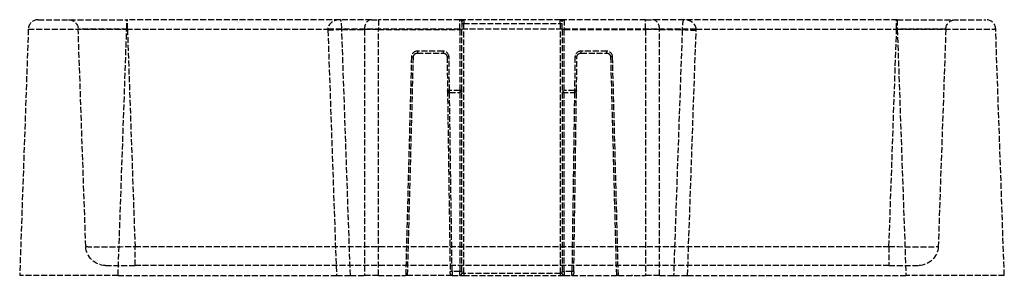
# Model space of a CAD drawing. Header units: millimetres. Extents: x -125 to 125, y 0 to 65.
import ezdxf

# ---------------------------------------------------------------- set-up
doc = ezdxf.new("R2010")
doc.units = ezdxf.units.MM
doc.header["$LTSCALE"] = 10
doc.linetypes.add('ALLCAD_Strich', pattern=[0.2, 0.15, -0.05])
doc.layers.add('BESCH_KONT_sich_schn_ansi_2d', color=40, linetype='Continuous')

msp = doc.modelspace()

# ---------------------------------------------------------------- linework, layer by layer
at = {"layer": 'BESCH_KONT_sich_schn_ansi_2d', "linetype": 'ALLCAD_Strich', "extrusion": (0, 1, -2.22045e-16)}
for p, q in [((-120.32, 65), (-97.83, 65)), ((-43.65, 65), (-97.83, 65)), ((-97.83, 62.59), (-97.83, 65)), ((-97.65, 62.59), (-97.65, 65)), ((-35.7, 65), (-43.65, 65)), ((-35.7, 65), (-33.93, 65)), ((-13.25, 65), (-33.93, 65)), ((-33.93, 65), (-33.93, 62.5)), ((-13.25, 62.5), (-13.25, 65)), ((33.93, 65), (13.25, 65)), ((13.25, 65), (13.25, 62.5)), ((33.93, 65), (35.7, 65)), ((33.93, 62.5), (33.93, 65)), ((43.65, 65), (35.7, 65)), ((97.83, 65), (43.65, 65)), ((97.65, 62.59), (97.65, 65)), ((97.83, 65), (120.32, 65)), ((97.83, 65), (97.83, 62.59)), ((-122.81, 62.59), (-125, 0)), ((-108.22, 7.33), (-110.15, 62.59)), ((-100.02, 0), (-97.83, 62.59)), ((-97.83, 62.59), (-46.75, 62.59)), ((-97.65, 62.59), (-95.72, 7.33)), ((46.75, 62.59), (-46.75, 62.59)), ((-41.03, 0), (-43.22, 62.5)), ((-43.22, 62.5), (-37.46, 62.5)), ((-37.46, 62.5), (-37.46, 0)), ((-33.93, 62.5), (-37.46, 62.5)), ((-33.93, 62.5), (-13.25, 62.5)), ((-33.93, 0), (-33.93, 62.5)), ((-12.75, 62.5), (-13.25, 62.5)), ((-13.25, 62.5), (-13.25, 47)), ((-12.75, 64.5), (-12.75, 62.5)), ((-12.75, 63.99), (-12.25, 63.99)), ((-12.75, 47), (-12.75, 62.5)), ((-12.25, 64.99), (-12.25, 63.99)), ((12.25, 64.99), (-12.25, 64.99)), ((12.25, 64.99), (-12.25, 64.99)), ((-12.25, 63.99), (12.25, 63.99)), ((-12.25, 0.5), (-12.25, 63.99)), ((12.25, 63.99), (12.25, 64.99)), ((12.25, 63.99), (12.75, 63.99)), ((12.25, 63.99), (12.25, 0.5)), ((12.75, 62.5), (12.75, 64.5)), ((13.25, 62.5), (12.75, 62.5)), ((12.75, 62.5), (12.75, 46.5)), ((13.25, 62.5), (33.93, 62.5)), ((13.25, 47), (13.25, 62.5)), ((33.93, 62.5), (33.93, 0)), ((37.46, 62.5), (33.93, 62.5)), ((37.46, 62.5), (43.22, 62.5)), ((37.46, 0), (37.46, 62.5)), ((43.22, 62.5), (41.03, 0)), ((46.75, 62.59), (97.83, 62.59)), ((95.72, 7.33), (97.65, 62.59)), ((97.83, 62.59), (100.02, 0)), ((110.15, 62.59), (108.22, 7.33)), ((125, 0), (122.81, 62.59)), ((-46.75, 62.33), (-44.57, 0)), ((44.57, 0), (46.75, 62.33)), ((-25.53, 55.54), (-27, 0)), ((-26.5, 0), (-25.03, 55.53)), ((-25.53, 55.54), (-25.03, 55.53)), ((-24.03, 57), (-24.03, 56.5)), ((-17.49, 57), (-24.03, 57)), ((-24.03, 56.5), (-17.49, 56.5)), ((-17.49, 57), (-17.49, 56.5)), ((-15.99, 55.52), (-16.49, 55.51)), ((-16.49, 55.51), (-16.37, 46.99)), ((-15.87, 47), (-15.99, 55.52)), ((15.99, 55.52), (15.87, 47)), ((15.99, 55.52), (16.49, 55.51)), ((16.37, 46.99), (16.49, 55.51)), ((24.03, 57), (17.49, 57)), ((17.49, 57), (17.49, 56.5)), ((17.49, 56.5), (24.03, 56.5)), ((24.03, 57), (24.03, 56.5)), ((25.53, 55.54), (25.03, 55.53)), ((25.03, 55.53), (26.5, 0)), ((27, 0), (25.53, 55.54)), ((-15.87, 47), (-16.37, 46.99)), ((-16.37, 46.99), (-15.71, 0.99)), ((-15.87, 47), (-16.36, 46.5)), ((-16.36, 46.5), (-15.87, 46.5)), ((-15.87, 46.5), (-15.87, 47)), ((-13.25, 47), (-15.87, 47)), ((-15.87, 46.5), (-13.25, 46.5)), ((-15.21, 1), (-15.86, 46.5)), ((-12.75, 47), (-13.25, 47)), ((-13.25, 47), (-13.25, 46.5)), ((-13.25, 46.5), (-13.25, 1)), ((-12.75, 1), (-12.75, 47)), ((12.75, 46.5), (13.25, 47)), ((12.75, 46.5), (15.87, 46.5)), ((12.75, 46.5), (12.75, 1)), ((15.87, 47), (13.25, 47)), ((13.25, 1), (13.25, 46.5)), ((15.86, 46.5), (15.21, 1)), ((15.71, 0.99), (16.37, 46.99)), ((16.37, 46.99), (15.87, 47)), ((15.87, 47), (15.87, 46.5)), ((-95.72, 2.5), (-95.72, 7.33)), ((-95.72, 7.33), (95.72, 7.33)), ((95.72, 7.33), (95.72, 2.5)), ((-103.22, 2.5), (-95.72, 2.5)), ((95.72, 2.5), (-95.72, 2.5)), ((95.72, 2.5), (103.22, 2.5)), ((-100.02, 0), (-125, 0)), ((-100.02, 0), (-44.57, 0)), ((-44.57, 0), (-41.03, 0)), ((-41.03, 0), (-37.46, 0)), ((-33.93, 0), (-37.46, 0)), ((-33.93, 0), (-27, 0)), ((-26.5, 0), (-27, 0)), ((-15.21, 0), (-26.5, 0)), ((-15.21, 1), (-15.71, 0.99)), ((-15.71, 0.49), (-15.71, 0.99)), ((-15.21, 1), (-15.21, 0)), ((-13.25, 1), (-15.21, 1)), ((-15.21, 0), (-13.25, 0)), ((-12.75, 1), (-13.25, 1)), ((-13.25, 0), (-13.25, 1)), ((-13.25, 0), (-12.25, 0)), ((-12.75, 1), (-12.75, 0.5)), ((-12.25, 0.5), (-12.75, 0.5)), ((-12.25, 0.5), (-12.25, 0)), ((12.25, 0.5), (-12.25, 0.5)), ((-12.25, 0), (12.25, 0)), ((12.25, 0.5), (12.25, 0)), ((12.75, 0.5), (12.25, 0.5)), ((12.25, 0), (13.25, 0)), ((12.75, 0.5), (12.75, 1)), ((12.75, 1), (13.25, 1)), ((15.21, 1), (13.25, 1)), ((13.25, 1), (13.25, 0)), ((13.25, 0), (15.21, 0)), ((15.71, 0.99), (15.21, 1)), ((15.21, 0), (15.21, 1)), ((15.21, 0), (26.5, 0)), ((15.71, 0.99), (15.71, 0.49)), ((27, 0), (26.5, 0)), ((27, 0), (33.93, 0)), ((30.45, 0), (30.45, 0.01)), ((30.46, 0.01), (30.47, 0.01)), ((30.46, 0.01), (30.46, 0)), ((30.46, 0), (30.46, 0.01)), ((30.47, 0.01), (30.46, 0.01)), ((30.46, 0.01), (30.46, 0.01)), ((30.46, 0.01), (30.46, 0)), ((30.46, 0.01), (30.46, 0.01)), ((30.46, 0.01), (30.46, 0)), ((30.46, 0), (30.46, 0.01)), ((30.47, 0), (30.46, 0)), ((30.46, 0), (30.46, 0)), ((30.46, 0), (30.46, 0)), ((30.46, 0), (30.47, 0)), ((30.46, 0), (30.46, 0)), ((30.46, 0), (30.46, 0)), ((30.47, 0.01), (30.47, 0.01)), ((30.47, 0.01), (30.47, 0.01)), ((30.47, 0.01), (30.47, 0.01)), ((30.47, 0), (30.47, 0.01)), ((30.47, 0.01), (30.47, 0)), ((30.47, 0.01), (30.47, 0.01)), ((30.47, 0.01), (30.47, 0)), ((30.47, 0), (30.47, 0.01)), ((30.47, 0), (30.47, 0)), ((30.47, 0), (30.47, 0)), ((37.46, 0), (33.93, 0)), ((37.46, 0), (41.03, 0)), ((41.03, 0), (44.57, 0)), ((44.57, 0), (100.02, 0)), ((125, 0), (100.02, 0))]:
    msp.add_line(p, q, dxfattribs=at)
at = {"layer": 'BESCH_KONT_sich_schn_ansi_2d', "linetype": 'ALLCAD_Strich'}
for centre, radius, start, end in [((-120.32, 62.5), 2.5, 90, 178), ((120.32, 62.5), 2.5, 2, 90), ((-24.03, 55.5), 1.5, 90, 178.4792), ((-17.49, 55.5), 1.5, 0.8112, 90), ((17.49, 55.5), 1.5, 90, 179.1888), ((24.03, 55.5), 1.5, 1.5208, 90), ((-15.21, 0.5), 0.5, 180.8112, 270), ((-13.25, 0.5), 0.5, 270, 0), ((15.21, 0.5), 0.5, 270, 359.1888), ((30.46, 0.01), 0.00116, 90, 180), ((30.46, 0.01), 0.00271, 360, 90), ((30.46, 0), 0.00116, 180, 270), ((30.46, 0), 0.00271, 270, 0), ((30.47, 0.01), 0.00217, 270, 360), ((30.47, 0.01), 0.00217, 0, 90), ((30.47, 0.01), 0.00116, 90, 180), ((30.47, 0.01), 0.00271, 360, 90), ((30.47, 0), 0.00116, 180, 270), ((30.47, 0), 0.00271, 270, 0)]:
    msp.add_arc(centre, radius, start, end, dxfattribs=at)
at = {"layer": 'BESCH_KONT_sich_schn_ansi_2d', "linetype": 'ALLCAD_Strich', "extrusion": (0, -2.22045e-16, -1)}
for centre, radius, start, end in [((112.64, 62.5), 2.5, 90, 178), ((13.25, 64.5), 0.5, 90, 180), ((-13.25, 64.5), 0.5, 0, 90), ((-112.64, 62.5), 2.5, 2, 90), ((12.25, 65.49), 0.5, 270, 273.3866), ((-12.25, 65.49), 0.5, 266.6134, 270), ((24.03, 55.5), 1, 1.5208, 90), ((17.49, 55.5), 1, 90, 179.1888), ((-17.49, 55.5), 1, 0.8112, 90), ((-24.03, 55.5), 1, 90, 178.4792), ((15.87, 47), 0.5, 270, 359.1888), ((13.25, 47), 0.5, 180, 270), ((-15.87, 47), 0.5, 180.8112, 270), ((103.22, 7.5), 5, 270, 358), ((-103.22, 7.5), 5, 182, 270), ((-13.25, 0.5), 0.5, 270, 0), ((-30.46, 0.01), 0.00271, 360, 90), ((-30.46, 0), 0.00271, 270, 0), ((-30.46, 0.01), 0.00116, 90, 180), ((-30.46, 0), 0.00116, 180, 270), ((-30.47, 0.01), 0.00093, 90, 180), ((-30.47, 0.01), 0.00093, 180, 270), ((-30.47, 0.01), 0.00271, 360, 90), ((-30.47, 0.01), 0.00116, 90, 180), ((-30.47, 0), 0.00271, 270, 0), ((-30.47, 0), 0.00116, 180, 270)]:
    msp.add_arc(centre, radius, start, end, dxfattribs=at)
at = {"layer": 'BESCH_KONT_sich_schn_ansi_2d', "linetype": 'ALLCAD_Strich'}
for centre, major_axis, ratio, start_param, end_param in [((-43.65, 62.5), (-3.11, 0), 0.804738, -1.570796, -0.034907), ((-43.65, 62.5), (0, 2.5), 0.171573, -1.53589, 0), ((-35.7, 62.5), (0, 2.5), 0.707107, 0, 1.570796), ((35.7, 62.5), (0, 2.5), 0.707107, -1.570796, 0), ((43.65, 62.5), (0, -2.5), 0.171573, -3.141593, -1.605703), ((43.65, 62.5), (3.11, 0), 0.804738, 0.034907, 1.570796), ((-97.64, 62.5), (-12.51, 0.09), 0.006963, -1.569287, 0.000292), ((-36.14, 62.33), (-10.61, 0.37), 0.706247, 0.014379, 0.049285), ((46.75, 62.76), (5, 0.07), 0.034896, -2.356195, -1.571301), ((46.75, 62.5), (5, -0.17), 0.034878, -2.355586, -1.569578), ((36.14, 62.33), (10.61, 0.37), 0.706247, -0.049285, -0.014379), ((97.64, 62.5), (-12.51, -0.09), 0.006963, -3.141884, -1.572306), ((-95.71, 7.5), (12.5, 0.17), 0.013945, -3.1413, -1.571722), ((95.71, 7.5), (12.5, -0.17), 0.013945, -1.569871, -0.000292)]:
    msp.add_ellipse(centre, major_axis=major_axis, ratio=ratio, start_param=start_param, end_param=end_param, dxfattribs=at)
at = {"layer": 'BESCH_KONT_sich_schn_ansi_2d', "linetype": 'ALLCAD_Strich', "extrusion": (0, -2.22045e-16, -1)}
for centre, major_axis, ratio, start_param, end_param in [((-12.48, 64.5), (0, 0.5), 0.655544, 0, 0.360619), ((12.48, 64.5), (0, 0.5), 0.655544, -0.360619, 0), ((-46.75, 62.76), (-5, 0.07), 0.034896, -2.356195, -1.571301), ((-36.14, 62.5), (-7.08, 0.11), 0.353, -0.042296, -0.007389), ((36.14, 62.5), (7.08, 0.11), 0.353, 0.007389, 0.042296)]:
    msp.add_ellipse(centre, major_axis=major_axis, ratio=ratio, start_param=start_param, end_param=end_param, dxfattribs=at)
at = {"layer": 'BESCH_KONT_sich_schn_ansi_2d', "linetype": 'ALLCAD_Strich', "extrusion": (-9.62965e-35, -2.22045e-16, -1)}
msp.add_ellipse((-97.8, 62.5), major_axis=(25.01, -0.09), ratio=0.003484, start_param=-3.141483, end_param=-1.571905, dxfattribs=at)
at = {"layer": 'BESCH_KONT_sich_schn_ansi_2d', "linetype": 'ALLCAD_Strich', "extrusion": (-1.54074e-33, -2.22045e-16, -1)}
msp.add_ellipse((-46.75, 62.5), major_axis=(-5, -0.17), ratio=0.034878, start_param=-2.355586, end_param=-1.569578, dxfattribs=at)
at = {"layer": 'BESCH_KONT_sich_schn_ansi_2d', "linetype": 'ALLCAD_Strich', "extrusion": (9.62965e-35, -2.22045e-16, -1)}
msp.add_ellipse((97.8, 62.5), major_axis=(25.01, 0.09), ratio=0.003484, start_param=-1.569688, end_param=-0.00011, dxfattribs=at)
at = {"layer": 'BESCH_KONT_sich_schn_ansi_2d', "linetype": 'ALLCAD_Strich'}
for points, knots in [([(-12.48, 65), (-12.57, 65), (-12.65, 65), (-12.85, 65), (-12.95, 65), (-13.17, 65), (-13.25, 65), (-13.25, 65)], [0, 0, 0, 0, 0.0338054, 0.0338054, 0.0791194, 0.0791194, 0.1533357, 0.1533357, 0.1533357, 0.1533357]), ([(-12.28, 64.99), (-12.29, 64.99), (-12.31, 65), (-12.33, 65), (-12.35, 65), (-12.37, 65), (-12.39, 65), (-12.41, 65), (-12.43, 65), (-12.45, 65), (-12.47, 65), (-12.48, 65)], [0.00713684, 0.00713684, 0.00713684, 0.00713684, 0.01163254, 0.01163254, 0.01612823, 0.01612823, 0.02062392, 0.02062392, 0.02511962, 0.02511962, 0.02961531, 0.02961531, 0.02961531, 0.02961531]), ([(-12.25, 64.99), (-12.27, 64.99), (-12.29, 64.99), (-12.33, 64.99), (-12.35, 65), (-12.37, 65), (-12.39, 65), (-12.4, 65), (-12.44, 65), (-12.46, 65), (-12.48, 65)], [-0.00049237, -0.00049237, -0.00049237, -0.00049237, 0.00703455, 0.00703455, 0.01456147, 0.01456147, 0.01456147, 0.02208839, 0.02208839, 0.02961531, 0.02961531, 0.02961531, 0.02961531]), ([(12.48, 65), (12.46, 65), (12.44, 65), (12.4, 65), (12.39, 65), (12.37, 65), (12.35, 65), (12.33, 64.99), (12.29, 64.99), (12.27, 64.99), (12.25, 64.99)], [0, 0, 0, 0, 0.00752692, 0.00752692, 0.01505384, 0.01505384, 0.01505384, 0.02258076, 0.02258076, 0.03010768, 0.03010768, 0.03010768, 0.03010768]), ([(12.28, 64.99), (12.29, 64.99), (12.31, 65), (12.33, 65), (12.35, 65), (12.37, 65), (12.39, 65), (12.41, 65), (12.43, 65), (12.45, 65), (12.47, 65), (12.48, 65)], [-0.02247847, -0.02247847, -0.02247847, -0.02247847, -0.01798277, -0.01798277, -0.01348708, -0.01348708, -0.00899139, -0.00899139, -0.00449569, -0.00449569, 0, 0, 0, 0]), ([(13.25, 65), (13.25, 65), (13.17, 65), (12.95, 65), (12.85, 65), (12.65, 65), (12.57, 65), (12.48, 65)], [0, 0, 0, 0, 0.0742163, 0.0742163, 0.1195304, 0.1195304, 0.1533357, 0.1533357, 0.1533357, 0.1533357]), ([(-12.75, 64.5), (-12.75, 64.54), (-12.71, 64.6), (-12.6, 64.73), (-12.55, 64.79), (-12.45, 64.9), (-12.41, 64.94), (-12.37, 64.97)], [-0.1533357, -0.1533357, -0.1533357, -0.1533357, -0.0791194, -0.0791194, -0.0338054, -0.0338054, 0, 0, 0, 0]), ([(-12.37, 64.97), (-12.36, 64.97), (-12.35, 64.98), (-12.33, 64.99), (-12.32, 64.99), (-12.31, 64.99), (-12.3, 64.99), (-12.29, 64.99), (-12.28, 64.99)], [-0.02961531, -0.02961531, -0.02961531, -0.02961531, -0.02208839, -0.02208839, -0.01456147, -0.01456147, -0.01456147, -0.00713684, -0.00713684, -0.00713684, -0.00713684]), ([(-12.28, 64.99), (-12.28, 64.99), (-12.28, 64.99), (-12.27, 64.99), (-12.26, 64.99), (-12.25, 64.99)], [-0.007136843, -0.007136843, -0.007136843, -0.007136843, -0.007034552, -0.007034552, 0.000492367, 0.000492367, 0.000492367, 0.000492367]), ([(12.25, 64.99), (12.26, 64.99), (12.27, 64.99), (12.28, 64.99), (12.28, 64.99), (12.28, 64.99)], [-0.030107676, -0.030107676, -0.030107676, -0.030107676, -0.022580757, -0.022580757, -0.022478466, -0.022478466, -0.022478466, -0.022478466]), ([(12.28, 64.99), (12.29, 64.99), (12.3, 64.99), (12.31, 64.99), (12.32, 64.99), (12.33, 64.99), (12.35, 64.98), (12.36, 64.97), (12.37, 64.97)], [-0.02247847, -0.02247847, -0.02247847, -0.02247847, -0.01505384, -0.01505384, -0.01505384, -0.00752692, -0.00752692, 0, 0, 0, 0]), ([(12.37, 64.97), (12.41, 64.94), (12.45, 64.9), (12.55, 64.79), (12.6, 64.73), (12.71, 64.6), (12.75, 64.54), (12.75, 64.5)], [-0.1533357, -0.1533357, -0.1533357, -0.1533357, -0.1195304, -0.1195304, -0.0742163, -0.0742163, 0, 0, 0, 0])]:
    msp.add_open_spline(points, degree=3, knots=knots, dxfattribs=at)

doc.saveas('drawing.dxf')
